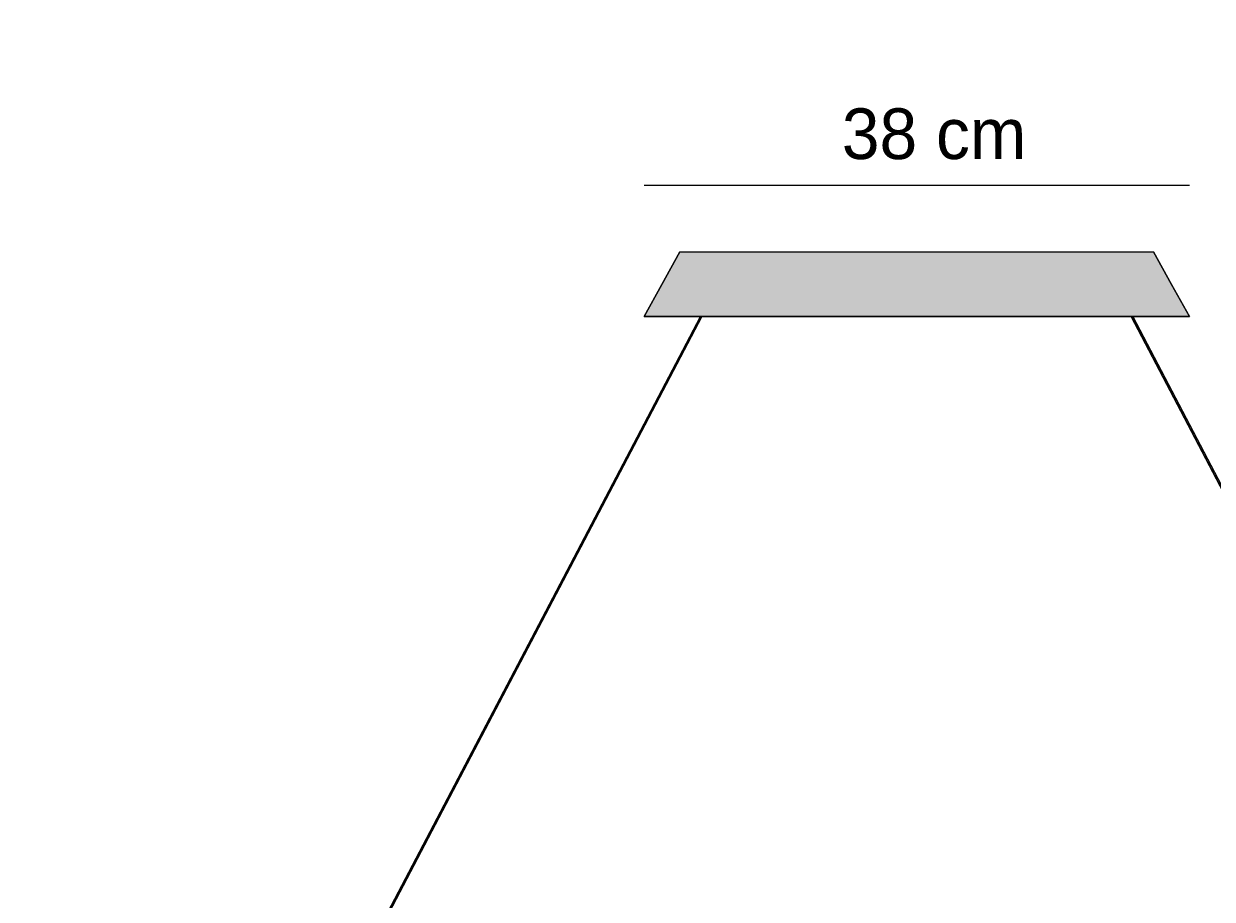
# Model space of a CAD drawing. Header units: millimetres. Extents: x 37 to 169, y -197 to -96.
# Tile 3 of 6: x 37 to 106, y -146 to -96. Entities that reach past the tile are written whole.
import ezdxf

# ---------------------------------------------------------------- set-up
doc = ezdxf.new("R2010")
doc.units = ezdxf.units.MM
doc.header["$MEASUREMENT"] = 0
doc.layers.add('Capa 1', color=7, linetype='Continuous', lineweight=0)

# ---------------------------------------------------------------- blocks, each defined once
blk = doc.blocks.new('Block_1')
at = {"layer": 'Capa 1', "true_color": 0xf6f6f6, "transparency": 33554687}
h = blk.add_hatch(color=7, dxfattribs=at)
h.dxf.hatch_style = 2
h.paths.add_polyline_path([(103.519, -110.616), (104.564, -112.479), (104.546, -112.479), (104.492, -112.479), (104.415, -112.479), (104.314, -112.479), (104.166, -112.479), (104.006, -112.479), (103.798, -112.479), (103.579, -112.479), (103.347, -112.479), (103.08, -112.479), (102.801, -112.479), (102.511, -112.479), (102.202, -112.479), (101.876, -112.479), (101.555, -112.479), (101.288, -112.479), (101.229, -112.479), (101.188, -112.479), (76.309, -112.479), (76.268, -112.479), (76.226, -112.479), (75.947, -112.479), (75.639, -112.479), (75.313, -112.479), (75.022, -112.479), (74.713, -112.479), (74.434, -112.479), (74.167, -112.479), (73.936, -112.479), (73.716, -112.479), (73.521, -112.479), (73.349, -112.479), (73.212, -112.479), (73.099, -112.479), (73.022, -112.479), (72.981, -112.479), (72.969, -112.479), (73.995, -110.616), (75.034, -108.735), (75.051, -108.735), (75.093, -108.735), (75.164, -108.735), (75.271, -108.735), (75.402, -108.735), (75.55, -108.735), (75.728, -108.735), (75.9, -108.735), (76.119, -108.735), (76.339, -108.735), (76.588, -108.735), (76.837, -108.735), (77.093, -108.735), (77.354, -108.735), (100.143, -108.735), (100.41, -108.735), (100.677, -108.735), (100.921, -108.735), (101.158, -108.735), (101.395, -108.735), (101.597, -108.735), (101.805, -108.735), (101.965, -108.735), (102.125, -108.735), (102.244, -108.735), (102.345, -108.735), (102.422, -108.735), (102.463, -108.735), (102.481, -108.735)])
h = blk.add_hatch(color=7, dxfattribs=at)
h.dxf.hatch_style = 2
h.paths.add_polyline_path([(40.342, -182.409), (40.342, -182.616), (40.342, -182.806), (40.342, -183.008), (40.342, -183.204), (40.342, -183.376), (40.342, -183.536), (40.342, -183.684), (40.342, -183.803), (40.342, -183.904), (40.342, -183.963), (40.342, -183.981), (40.342, -184.022), (40.342, -184.04), (40.342, -184.111), (40.312, -184.171), (40.282, -184.23), (40.253, -184.272), (40.193, -184.319), (40.134, -184.349), (40.075, -184.361), (40.004, -184.372), (38.68, -184.372), (38.449, -184.361), (38.229, -184.319), (38.022, -184.23), (37.814, -184.123), (37.624, -183.993), (37.464, -183.85), (37.316, -183.672), (37.197, -183.482), (37.114, -183.257), (37.055, -183.055), (37.025, -182.818), (37.025, -182.598), (37.055, -182.367), (37.114, -182.159), (37.197, -181.94), (37.316, -181.75), (37.464, -181.572), (37.624, -181.424), (37.814, -181.293), (38.022, -181.174), (38.229, -181.103), (38.449, -181.056), (38.68, -181.044), (39.386, -181.044), (39.416, -181.044), (39.446, -181.044), (39.487, -181.044), (39.505, -181.044), (39.547, -181.044), (39.594, -181.044), (39.624, -181.044), (39.636, -181.044), (40.004, -181.044), (40.075, -181.056), (40.134, -181.074), (40.193, -181.103), (40.223, -181.115), (76.226, -112.479), (76.268, -112.479), (76.309, -112.479), (40.282, -181.192), (40.312, -181.252), (40.342, -181.311), (40.342, -181.382), (40.342, -181.4), (40.342, -181.441), (40.342, -181.453), (40.342, -181.513), (40.342, -181.619), (40.342, -181.732), (40.342, -181.88), (40.342, -182.041), (40.342, -182.219)])
h = blk.add_hatch(color=7, dxfattribs=at)
h.dxf.hatch_style = 2
h.paths.add_polyline_path([(140.359, -183.405), (140.241, -183.613), (140.092, -183.803), (139.932, -183.963), (139.742, -184.111), (139.534, -184.23), (139.315, -184.301), (139.084, -184.361), (138.846, -184.372), (137.511, -184.372), (137.44, -184.361), (137.381, -184.349), (137.321, -184.319), (137.274, -184.272), (137.232, -184.23), (137.203, -184.171), (137.191, -184.111), (137.173, -184.04), (137.173, -184.022), (137.173, -183.981), (137.173, -183.963), (137.173, -183.904), (137.173, -183.803), (137.173, -183.684), (137.173, -183.536), (137.173, -183.376), (137.173, -183.204), (137.173, -183.008), (137.173, -182.806), (137.173, -182.616), (137.173, -182.409), (137.173, -182.219), (137.173, -182.041), (137.173, -181.88), (137.173, -181.732), (137.173, -181.619), (137.173, -181.513), (137.173, -181.453), (137.173, -181.441), (137.173, -181.4), (137.173, -181.382), (137.191, -181.311), (137.203, -181.252), (137.232, -181.192), (101.188, -112.479), (101.229, -112.479), (101.288, -112.479), (137.292, -181.115), (137.321, -181.103), (137.381, -181.074), (137.44, -181.056), (137.511, -181.044), (137.891, -181.044), (137.921, -181.044), (137.95, -181.044), (137.998, -181.044), (138.039, -181.044), (138.069, -181.044), (138.111, -181.044), (138.128, -181.044), (138.846, -181.044), (139.084, -181.056), (139.315, -181.115), (139.534, -181.192), (139.742, -181.311), (139.932, -181.453), (140.092, -181.619), (140.241, -181.809), (140.359, -182.011), (140.43, -182.248), (140.49, -182.468), (140.508, -182.705), (140.49, -182.954), (140.43, -183.174)])
at = {"layer": 'Capa 1'}
blk.add_lwpolyline([(103.519, -110.616), (104.564, -112.479), (104.546, -112.479), (104.492, -112.479), (104.415, -112.479), (104.314, -112.479), (104.166, -112.479), (104.006, -112.479), (103.798, -112.479), (103.579, -112.479), (103.347, -112.479), (103.08, -112.479), (102.801, -112.479), (102.511, -112.479), (102.202, -112.479), (101.876, -112.479), (101.555, -112.479), (101.288, -112.479), (101.229, -112.479), (101.188, -112.479), (76.309, -112.479), (76.268, -112.479), (76.226, -112.479), (75.947, -112.479), (75.639, -112.479), (75.313, -112.479), (75.022, -112.479), (74.713, -112.479), (74.434, -112.479), (74.167, -112.479), (73.936, -112.479), (73.716, -112.479), (73.521, -112.479), (73.349, -112.479), (73.212, -112.479), (73.099, -112.479), (73.022, -112.479), (72.981, -112.479), (72.969, -112.479), (73.995, -110.616), (75.034, -108.735), (75.051, -108.735), (75.093, -108.735), (75.164, -108.735), (75.271, -108.735), (75.402, -108.735), (75.55, -108.735), (75.728, -108.735), (75.9, -108.735), (76.119, -108.735), (76.339, -108.735), (76.588, -108.735), (76.837, -108.735), (77.093, -108.735), (77.354, -108.735), (100.143, -108.735), (100.41, -108.735), (100.677, -108.735), (100.921, -108.735), (101.158, -108.735), (101.395, -108.735), (101.597, -108.735), (101.805, -108.735), (101.965, -108.735), (102.125, -108.735), (102.244, -108.735), (102.345, -108.735), (102.422, -108.735), (102.463, -108.735), (102.481, -108.735)], close=True, dxfattribs=at)
for points in [[(40.223, -181.115), (76.226, -112.479), (76.268, -112.479), (76.309, -112.479), (40.282, -181.192)], [(137.232, -181.192), (101.188, -112.479), (101.229, -112.479), (101.288, -112.479), (137.292, -181.115)]]:
    blk.add_lwpolyline(points, dxfattribs=at)
blk = doc.blocks.new('Block_2')
at = {"layer": 'Capa 1', "color": 98, "lineweight": 18, "true_color": 0x000100}
for p, q in [((77.354, -108.735), (100.143, -108.735)), ((76.226, -112.479), (40.223, -181.115)), ((40.282, -181.192), (76.309, -112.479)), ((101.188, -112.479), (137.232, -181.192)), ((137.292, -181.115), (101.288, -112.479))]:
    blk.add_line(p, q, dxfattribs=at)
for points in [[(75.034, -108.735), (73.995, -110.616), (72.969, -112.479)], [(75.034, -108.735), (75.051, -108.735), (75.093, -108.735), (75.164, -108.735), (75.271, -108.735), (75.402, -108.735), (75.55, -108.735), (75.728, -108.735), (75.9, -108.735), (76.119, -108.735), (76.339, -108.735), (76.588, -108.735), (76.837, -108.735), (77.093, -108.735), (77.354, -108.735)], [(100.143, -108.735), (100.41, -108.735), (100.677, -108.735), (100.921, -108.735), (101.158, -108.735), (101.395, -108.735), (101.597, -108.735), (101.805, -108.735), (101.965, -108.735), (102.125, -108.735), (102.244, -108.735), (102.345, -108.735), (102.422, -108.735), (102.463, -108.735), (102.481, -108.735)], [(104.564, -112.479), (103.519, -110.616), (102.481, -108.735)], [(72.969, -112.479), (72.981, -112.479), (73.022, -112.479), (73.099, -112.479), (73.212, -112.479), (73.349, -112.479), (73.521, -112.479), (73.716, -112.479), (73.936, -112.479), (74.167, -112.479), (74.434, -112.479), (74.713, -112.479), (75.022, -112.479), (75.313, -112.479), (75.639, -112.479), (75.947, -112.479), (76.226, -112.479), (76.268, -112.479)], [(76.268, -112.479), (76.309, -112.479), (101.188, -112.479), (101.229, -112.479)], [(101.229, -112.479), (101.288, -112.479), (101.555, -112.479), (101.876, -112.479), (102.202, -112.479), (102.511, -112.479), (102.801, -112.479), (103.08, -112.479), (103.347, -112.479), (103.579, -112.479), (103.798, -112.479), (104.006, -112.479), (104.166, -112.479), (104.314, -112.479), (104.415, -112.479), (104.492, -112.479), (104.546, -112.479), (104.564, -112.479)]]:
    blk.add_lwpolyline(points, dxfattribs=at)
blk = doc.blocks.new('Block_0')
at = {"layer": 'Capa 1'}
for name in ['Block_2', 'Block_1']:
    blk.add_blockref(name, (0, 0), dxfattribs=at)

msp = doc.modelspace()

# ---------------------------------------------------------------- linework, layer by layer
at = {"layer": 'Capa 1', "color": 250, "lineweight": 18, "true_color": 0x1d1d1b}
msp.add_line((104.565, -104.892), (72.97, -104.892), dxfattribs=at)

# ---------------------------------------------------------------- block references
at = {"layer": 'Capa 1'}
msp.add_blockref('Block_0', (0, 0), dxfattribs=at)

# ---------------------------------------------------------------- texts
at = {"layer": 'Capa 1', "insert": (84.424, -103.393), "char_height": 0.2, "attachment_point": 7}
msp.add_mtext('\\C250;\\c1842718;\\FFavorit Light|b0|i0|c1;\\H2.935459;\\W1.000000;38 cm', dxfattribs=at)

doc.saveas('drawing.dxf')
